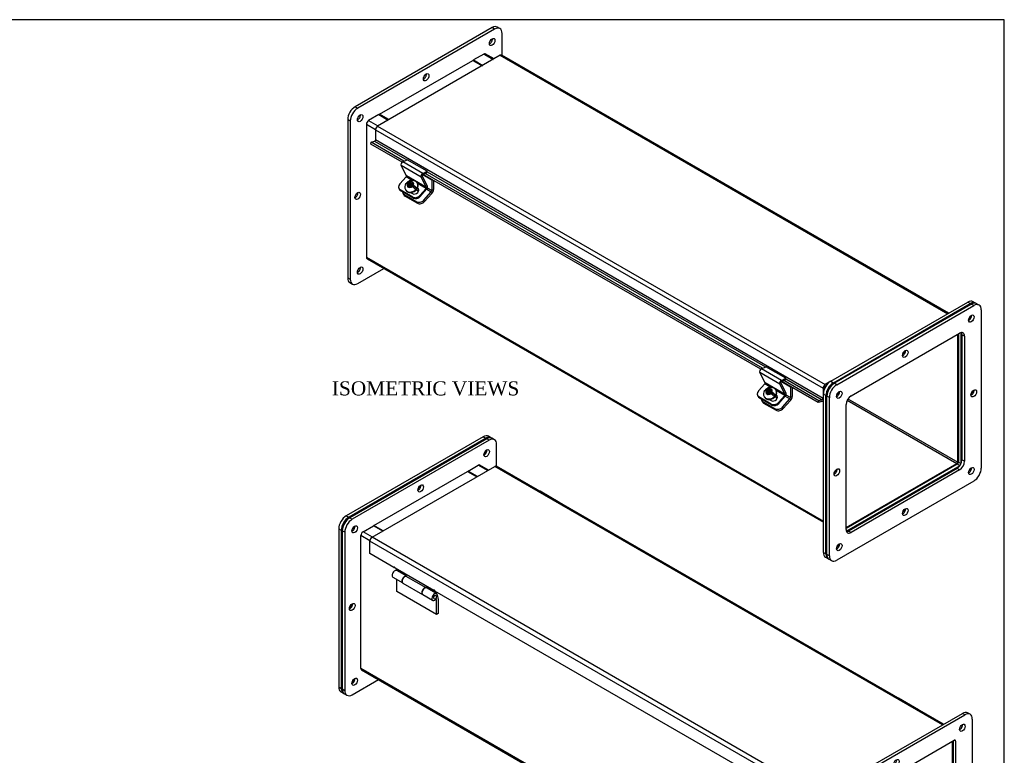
# Model space of a CAD drawing. Header units: inches. Extents: x 0.2 to 77.9, y -0.5 to 51.8.
# Tile 6 of 6: x 42.9 to 77.9, y 25.6 to 51.8. Entities that reach past the tile are written whole.
import ezdxf
from ezdxf.enums import TextEntityAlignment as Align

# ---------------------------------------------------------------- set-up
doc = ezdxf.new("R2010")
doc.units = ezdxf.units.IN
doc.header["$MEASUREMENT"] = 0
for name, color, linetype in [('COM40176', 7, 'Continuous'), ('COM52631', 7, 'Continuous'), ('COM70666-2', 7, 'Continuous'), ('COM70693-8', 7, 'Continuous'), ('COM70694-8', 7, 'Continuous'), ('COM70695-2', 7, 'Continuous'), ('Default', 7, 'Continuous'), ('GSK10437', 7, 'Continuous'), ('GSK11095', 7, 'Continuous'), ('HNG86641-1', 7, 'Continuous'), ('HNG86641-2', 7, 'Continuous'), ('HNG86641-3', 7, 'Continuous'), ('SCS19420', 7, 'Continuous')]:
    doc.layers.add(name, color=color, linetype=linetype)
doc.styles.add('SEACAD_Times_New_Roman', font='times.ttf')

# ---------------------------------------------------------------- blocks, each defined once
blk = doc.blocks.new('SE5')
at = {"layer": 'COM40176', "color": 7, "linetype": 'Continuous'}
for p, q in [((56.671, 46.209), (56.479, 46.572)), ((57.187, 46.164), (56.479, 46.572)), ((56.54, 46.707), (56.699, 46.782)), ((57.247, 46.298), (56.54, 46.707)), ((57.406, 46.374), (56.699, 46.782)), ((56.436, 45.921), (56.661, 46.172)), ((56.876, 46.047), (56.661, 46.172)), ((57.378, 45.801), (56.671, 46.209)), ((57.378, 45.801), (57.187, 46.164)), ((57.414, 45.841), (57.223, 46.205)), ((57.243, 46.25), (57.403, 46.326)), ((57.247, 46.298), (57.406, 46.374)), ((57.403, 46.326), (57.406, 46.374)), ((57.368, 45.763), (57.059, 45.942)), ((56.402, 45.756), (56.42, 45.724)), ((56.89, 45.455), (56.448, 45.71)), ((56.448, 45.71), (56.465, 45.677)), ((56.907, 45.422), (56.465, 45.677)), ((56.817, 45.616), (56.883, 45.577)), ((56.907, 45.422), (56.89, 45.455)), ((57.08, 45.746), (57.057, 45.759)), ((57.08, 45.746), (57.065, 45.774)), ((57.143, 45.512), (57.368, 45.763)), ((57.143, 45.512), (57.16, 45.48)), ((57.16, 45.48), (57.385, 45.731)), ((69.399, 38.86), (69.207, 39.224)), ((69.915, 38.815), (69.207, 39.224)), ((69.268, 39.358), (69.427, 39.434)), ((69.975, 38.95), (69.268, 39.358)), ((70.134, 39.026), (69.427, 39.434)), ((69.164, 38.572), (69.389, 38.823)), ((69.604, 38.699), (69.389, 38.823)), ((70.106, 38.452), (69.399, 38.86)), ((70.106, 38.452), (69.915, 38.815)), ((70.142, 38.493), (69.951, 38.856)), ((69.971, 38.901), (70.131, 38.977)), ((69.975, 38.95), (70.134, 39.026)), ((70.131, 38.977), (70.134, 39.026)), ((70.096, 38.415), (69.787, 38.593)), ((69.13, 38.408), (69.147, 38.376)), ((69.617, 38.106), (69.176, 38.361)), ((69.176, 38.361), (69.193, 38.329)), ((69.635, 38.074), (69.193, 38.329)), ((69.545, 38.267), (69.611, 38.229)), ((69.635, 38.074), (69.617, 38.106)), ((69.808, 38.397), (69.785, 38.411)), ((69.808, 38.397), (69.793, 38.426)), ((69.871, 38.164), (70.096, 38.415)), ((69.871, 38.164), (69.888, 38.132)), ((69.888, 38.132), (70.113, 38.383))]:
    blk.add_line(p, q, dxfattribs=at)
for centre, major_axis, ratio, start_param, end_param in [((56.535, 46.634), (-0.043, -0.0745), 0.57735, 3.839724, 5.934119), ((56.652, 46.188), (-0.0145, -0.0251), 0.57735, 1.22173, 2.792527), ((57.242, 46.225), (-0.043, -0.0745), 0.57735, 3.839724, 5.934119), ((57.242, 46.225), (-0.0145, -0.0251), 0.57735, 3.839724, 5.934119), ((56.569, 45.844), (0.166, 0.088), 0.767256, 2.021311, 3.592107), ((57.359, 45.78), (-0.0145, -0.0251), 0.57735, 1.22173, 2.792527), ((57.359, 45.78), (-0.043, -0.0745), 0.57735, 1.22173, 2.792527), ((56.586, 45.812), (0.166, 0.088), 0.767256, 3.141593, 3.592107), ((56.973, 45.678), (-0.124, -0.065), 0.767256, 0.450514, 3.559742), ((57.01, 45.589), (-0.166, -0.088), 0.767256, 0.450514, 2.021311), ((57.027, 45.557), (0.166, 0.088), 0.767256, 3.592107, 5.162903), ((56.99, 45.645), (-0.124, -0.065), 0.767256, 3.311973, 3.592107), ((69.263, 39.285), (-0.043, -0.0745), 0.57735, 3.839724, 5.934119), ((69.38, 38.84), (-0.0145, -0.0251), 0.57735, 1.22173, 2.792527), ((69.97, 38.877), (-0.043, -0.0745), 0.57735, 3.839724, 5.934119), ((69.97, 38.877), (-0.0145, -0.0251), 0.57735, 3.839724, 5.934119), ((69.297, 38.495), (0.166, 0.088), 0.767256, 2.021311, 3.592107), ((70.087, 38.431), (-0.0145, -0.0251), 0.57735, 1.22173, 2.792527), ((70.087, 38.431), (-0.043, -0.0745), 0.57735, 1.22173, 2.792527), ((69.314, 38.463), (0.166, 0.088), 0.767256, 3.141593, 3.592107), ((69.701, 38.329), (-0.124, -0.065), 0.767256, 0.450514, 3.559742), ((69.738, 38.241), (-0.166, -0.088), 0.767256, 0.450514, 2.021311), ((69.755, 38.208), (0.166, 0.088), 0.767256, 3.592107, 5.162903), ((69.718, 38.297), (-0.124, -0.065), 0.767256, 3.311973, 3.592107)]:
    blk.add_ellipse(centre, major_axis=major_axis, ratio=ratio, start_param=start_param, end_param=end_param, dxfattribs=at)
at = {"layer": 'COM52631', "color": 7, "linetype": 'Continuous'}
for p, q in [((57.253, 46.254), (57.566, 46.073)), ((57.577, 46.079), (57.566, 46.073)), ((57.566, 46.073), (57.566, 45.688)), ((57.634, 46.046), (57.634, 45.727)), ((56.544, 45.593), (56.573, 45.539)), ((56.59, 45.546), (57.032, 45.292)), ((56.59, 45.546), (56.619, 45.492)), ((56.619, 45.492), (57.06, 45.238)), ((57.285, 45.349), (57.547, 45.641)), ((57.313, 45.295), (57.575, 45.587)), ((57.387, 45.734), (57.547, 45.641)), ((57.566, 45.688), (57.413, 45.777)), ((57.032, 45.292), (57.06, 45.238)), ((57.285, 45.349), (57.313, 45.295)), ((69.981, 38.906), (70.294, 38.725)), ((70.304, 38.731), (70.294, 38.725)), ((70.294, 38.725), (70.294, 38.34)), ((70.361, 38.698), (70.361, 38.379)), ((69.272, 38.245), (69.301, 38.191)), ((69.318, 38.198), (69.759, 37.943)), ((69.318, 38.198), (69.347, 38.144)), ((69.347, 38.144), (69.788, 37.889)), ((70.013, 38.001), (70.275, 38.293)), ((70.041, 37.947), (70.303, 38.239)), ((70.115, 38.385), (70.275, 38.293)), ((70.294, 38.34), (70.141, 38.429)), ((69.759, 37.943), (69.788, 37.889)), ((70.013, 38.001), (70.041, 37.947))]:
    blk.add_line(p, q, dxfattribs=at)
for centre, major_axis, ratio, start_param, end_param in [((56.711, 45.681), (0.166, 0.088), 0.767256, 2.813297, 3.592107), ((56.739, 45.627), (0.166, 0.088), 0.767256, 3.141593, 3.592107), ((57.532, 45.669), (-0.024, -0.0416), 0.57735, 1.22173, 2.356194), ((57.532, 45.669), (-0.072, -0.124), 0.57735, 1.22173, 2.356194), ((57.152, 45.426), (-0.166, -0.088), 0.767256, 0.450514, 2.021311), ((57.18, 45.372), (-0.166, -0.088), 0.767256, 0.450514, 2.021311), ((69.439, 38.332), (0.166, 0.088), 0.767256, 2.813297, 3.592107), ((69.467, 38.278), (0.166, 0.088), 0.767256, 3.141593, 3.592107), ((70.26, 38.32), (-0.024, -0.0416), 0.57735, 1.22173, 2.356194), ((70.26, 38.32), (-0.072, -0.124), 0.57735, 1.22173, 2.356194), ((69.88, 38.077), (-0.166, -0.088), 0.767256, 0.450514, 2.021311), ((69.908, 38.024), (-0.166, -0.088), 0.767256, 0.450514, 2.021311)]:
    blk.add_ellipse(centre, major_axis=major_axis, ratio=ratio, start_param=start_param, end_param=end_param, dxfattribs=at)
at = {"layer": 'COM70666-2', "color": 7, "linetype": 'Continuous'}
for p, q in [((59.711, 51.471), (54.849, 48.664)), ((59.799, 51.42), (54.938, 48.613)), ((59.799, 51.42), (59.711, 51.471)), ((59.987, 51.438), (59.898, 51.489)), ((60.064, 50.486), (60.064, 51.266)), ((54.849, 48.664), (54.938, 48.613)), ((54.584, 48.205), (54.584, 42.591)), ((54.673, 48.154), (54.584, 48.205)), ((54.673, 48.154), (54.673, 42.54)), ((54.938, 42.387), (55.866, 42.923)), ((54.584, 42.591), (54.673, 42.54)), ((54.662, 42.419), (54.75, 42.368)), ((71.731, 38.917), (76.593, 41.724)), ((71.82, 38.866), (76.681, 41.673)), ((76.681, 41.673), (76.593, 41.724)), ((76.869, 41.691), (76.78, 41.742)), ((76.261, 40.599), (76.261, 36.047)), ((76.35, 40.641), (76.35, 35.995)), ((71.731, 38.917), (71.82, 38.866)), ((71.466, 32.844), (71.466, 38.458)), ((71.555, 38.407), (71.466, 38.458)), ((71.555, 32.793), (71.555, 38.407)), ((76.261, 36.047), (76.35, 35.995)), ((76.217, 35.97), (72.275, 33.694)), ((76.305, 35.919), (72.282, 33.596)), ((76.305, 35.919), (76.217, 35.97)), ((71.466, 32.844), (71.555, 32.793)), ((71.544, 32.673), (71.632, 32.622))]:
    blk.add_line(p, q, dxfattribs=at)
for centre, major_axis, start_param, end_param in [((59.711, 51.164), (-0.188, -0.325), 3.141593, 3.926991), ((59.799, 51.113), (-0.187, -0.325), 2.356194, 3.926991), ((59.622, 51.011), (0.07, 0.122), 3.821986, 5.602792), ((57.28, 49.761), (0.07, 0.122), 3.821986, 5.602792), ((54.849, 48.358), (-0.188, -0.325), 3.926991, 5.497787), ((54.938, 48.307), (0.188, 0.325), 0.785398, 2.356194), ((54.938, 48.307), (0.07, 0.122), 3.821986, 5.602792), ((54.849, 45.551), (0.07, 0.122), 3.821986, 5.602792), ((54.938, 42.897), (0.07, 0.122), 3.821986, 5.602792), ((54.849, 42.744), (0.188, 0.325), 2.356194, 3.141593), ((54.938, 42.693), (0.188, 0.325), 2.356194, 3.926991), ((76.593, 41.417), (-0.188, -0.325), 3.141593, 3.926991), ((76.681, 41.366), (-0.188, -0.325), 3.047171, 3.926991), ((76.593, 41.213), (-0.07, -0.122), 1.077418, 2.064175), ((74.251, 39.963), (-0.07, -0.122), 1.077418, 2.064175), ((71.731, 38.611), (-0.187, -0.325), 3.926991, 5.497787), ((71.82, 38.56), (0.187, 0.325), 0.785398, 2.356194), ((71.908, 38.509), (-0.07, -0.122), 1.077418, 2.064175), ((76.681, 38.56), (-0.07, -0.122), 1.077418, 2.064175), ((76.217, 36.021), (-0.0312, -0.0541), 0.785398, 2.356194), ((76.305, 35.97), (0.0312, 0.0541), 5.198985, 5.497787), ((71.82, 35.753), (-0.07, -0.122), 1.077418, 2.064175), ((76.305, 35.97), (0.0312, 0.0541), 3.926991, 4.225793), ((76.593, 35.804), (-0.07, -0.122), 1.077418, 2.064175), ((74.251, 34.35), (-0.07, -0.122), 1.077418, 2.064175), ((71.908, 33.099), (-0.07, -0.122), 1.077418, 2.064175), ((71.731, 32.997), (0.188, 0.325), 2.356194, 3.141593), ((71.82, 32.946), (0.188, 0.325), 2.356194, 3.236013)]:
    blk.add_ellipse(centre, major_axis=major_axis, ratio=0.57735, start_param=start_param, end_param=end_param, dxfattribs=at)
for centre in [(59.711, 50.96), (57.368, 49.71), (55.026, 48.256), (54.938, 45.5), (55.026, 42.846)]:
    blk.add_ellipse(centre, major_axis=(0.07, 0.122), ratio=0.57735, dxfattribs=at)
at = {"layer": 'COM70693-8', "color": 7, "linetype": 'Continuous'}
for p, q in [((59.413, 50.533), (59.048, 50.322)), ((59.048, 50.322), (59.379, 50.13)), ((59.048, 50.297), (59.048, 50.322)), ((59.413, 50.533), (59.745, 50.342)), ((59.777, 50.36), (59.467, 50.538)), ((55.689, 48.383), (55.323, 48.172)), ((55.689, 48.383), (56.021, 48.191)), ((55.247, 48.039), (55.247, 43.317)), ((55.247, 48.039), (55.568, 47.854)), ((55.323, 48.172), (55.655, 47.98)), ((55.247, 43.317), (71.466, 33.953)), ((55.269, 43.267), (71.466, 33.916)), ((76.233, 36.041), (76.233, 40.582)), ((72.314, 38.245), (76.207, 35.997)), ((72.34, 38.289), (76.233, 36.041)), ((72.275, 33.726), (76.207, 35.997))]:
    blk.add_line(p, q, dxfattribs=at)
for centre, major_axis, start_param, end_param in [((59.413, 50.445), (-0.054, -0.0935), 3.141593, 3.926991), ((55.323, 48.084), (0.054, 0.0935), 0.785398, 2.356194), ((55.323, 43.361), (0.054, 0.0935), 2.356194, 3.141593), ((76.207, 36.026), (-0.018, -0.0312), 0.785398, 2.356194)]:
    blk.add_ellipse(centre, major_axis=major_axis, ratio=0.57735, start_param=start_param, end_param=end_param, dxfattribs=at)
at = {"layer": 'COM70694-8', "color": 7, "linetype": 'Continuous'}
for p, q in [((59.998, 50.488), (55.643, 47.973)), ((59.998, 50.488), (75.886, 41.315)), ((75.917, 41.334), (60.052, 50.493)), ((55.643, 47.973), (71.531, 38.801)), ((55.567, 47.841), (55.567, 47.482)), ((55.567, 47.841), (71.454, 38.669)), ((55.4, 47.336), (55.413, 47.4)), ((56.517, 46.691), (55.4, 47.336)), ((55.413, 47.4), (55.535, 47.435)), ((56.58, 46.726), (55.413, 47.4)), ((55.535, 47.435), (56.681, 46.774)), ((71.454, 38.31), (55.567, 47.482)), ((69.245, 39.342), (57.264, 46.26)), ((69.308, 39.377), (57.332, 46.292)), ((57.405, 46.356), (69.409, 39.425)), ((71.287, 38.163), (69.992, 38.911)), ((71.3, 38.227), (70.059, 38.943)), ((70.133, 39.008), (71.423, 38.263)), ((71.731, 38.917), (71.531, 38.801)), ((71.454, 38.669), (71.454, 38.31)), ((71.505, 38.698), (71.505, 38.64)), ((71.575, 38.768), (71.531, 38.742)), ((71.287, 38.163), (71.3, 38.227)), ((71.41, 38.199), (71.287, 38.163)), ((71.423, 38.263), (71.3, 38.227))]:
    blk.add_line(p, q, dxfattribs=at)
for centre, major_axis, start_param, end_param in [((59.998, 50.4), (-0.054, -0.0935), 3.141593, 3.926991), ((55.643, 47.885), (0.054, 0.0935), 0.785398, 2.356194), ((55.542, 47.467), (0.018, 0.0312), 3.682645, 5.497787), ((71.531, 38.713), (0.054, 0.0935), 0.785398, 2.356194), ((71.531, 38.713), (0.018, 0.0312), 0.785398, 2.356194), ((71.429, 38.295), (0.054, 0.0935), 3.682645, 4.439931), ((71.429, 38.295), (0.018, 0.0312), 3.682645, 5.497787)]:
    blk.add_ellipse(centre, major_axis=major_axis, ratio=0.57735, start_param=start_param, end_param=end_param, dxfattribs=at)
at = {"layer": 'COM70695-2', "color": 7, "linetype": 'Continuous'}
for p, q in [((55.711, 48.395), (59.026, 50.309)), ((59.026, 50.309), (59.357, 50.118)), ((56.043, 48.204), (55.711, 48.395)), ((55.711, 48.395), (55.711, 48.37))]:
    blk.add_line(p, q, dxfattribs=at)
at = {"layer": 'GSK10437', "color": 7, "linetype": 'Continuous'}
for p, q in [((71.855, 38.845), (76.717, 41.652)), ((71.944, 38.794), (76.805, 41.601)), ((76.805, 41.601), (76.717, 41.652)), ((76.992, 41.62), (76.904, 41.671)), ((77.07, 41.448), (77.07, 35.835)), ((72.451, 38.399), (76.297, 40.62)), ((76.386, 40.569), (76.386, 36.128)), ((76.474, 40.518), (76.386, 40.569)), ((76.474, 40.518), (76.474, 36.077)), ((71.944, 38.794), (71.855, 38.845)), ((71.59, 32.773), (71.59, 38.386)), ((71.678, 38.335), (71.59, 38.386)), ((71.678, 32.722), (71.678, 38.335)), ((72.275, 33.652), (72.275, 38.093)), ((76.474, 36.077), (76.386, 36.128)), ((76.209, 35.822), (72.363, 33.601)), ((76.297, 35.771), (72.451, 33.55)), ((76.297, 35.771), (76.209, 35.822)), ((76.805, 35.375), (71.944, 32.569)), ((72.451, 33.55), (72.363, 33.601)), ((71.678, 32.722), (71.59, 32.773)), ((71.668, 32.601), (71.756, 32.55))]:
    blk.add_line(p, q, dxfattribs=at)
for centre, major_axis, start_param, end_param in [((76.717, 41.346), (-0.188, -0.325), 3.141593, 3.926991), ((76.805, 41.295), (-0.188, -0.325), 2.356194, 3.926991), ((76.628, 41.193), (0.07, 0.122), 3.821986, 5.602792), ((76.297, 40.416), (-0.125, -0.217), 2.356194, 3.926991), ((76.209, 40.467), (-0.125, -0.217), 2.356194, 2.780226), ((74.286, 39.943), (0.07, 0.122), 3.821986, 5.602792), ((71.855, 38.539), (-0.187, -0.325), 3.926991, 5.497787), ((71.944, 38.488), (-0.187, -0.325), 3.926991, 5.497787), ((71.944, 38.488), (0.07, 0.122), 3.821986, 5.602792), ((76.717, 38.539), (0.07, 0.122), 3.821986, 5.602792), ((72.451, 38.195), (-0.125, -0.217), 3.926991, 5.497787), ((76.209, 36.026), (0.125, 0.217), 3.926991, 5.497787), ((76.297, 35.975), (0.125, 0.217), 3.926991, 5.497787), ((71.855, 35.733), (0.07, 0.122), 3.821986, 5.602792), ((76.628, 35.784), (0.07, 0.122), 3.821986, 5.602792), ((76.805, 35.682), (0.188, 0.325), 3.926991, 5.497787), ((74.286, 34.329), (0.07, 0.122), 3.821986, 5.602792), ((72.451, 33.754), (0.125, 0.217), 2.356194, 3.926991), ((72.363, 33.805), (0.125, 0.217), 3.50296, 3.926991), ((71.944, 33.079), (0.07, 0.122), 3.821986, 5.602792), ((71.855, 32.926), (0.188, 0.325), 2.356194, 3.141593), ((71.944, 32.875), (0.187, 0.325), 2.356194, 3.926991)]:
    blk.add_ellipse(centre, major_axis=major_axis, ratio=0.57735, start_param=start_param, end_param=end_param, dxfattribs=at)
for centre in [(76.717, 41.142), (74.374, 39.892), (72.032, 38.437), (76.805, 38.488), (71.944, 35.682), (76.717, 35.733), (74.374, 34.278), (72.032, 33.028)]:
    blk.add_ellipse(centre, major_axis=(0.07, 0.122), ratio=0.57735, dxfattribs=at)
at = {"layer": 'GSK11095', "color": 7, "linetype": 'Continuous'}
for p, q in [((71.575, 38.768), (71.505, 38.727)), ((71.505, 38.727), (71.505, 38.64))]:
    blk.add_line(p, q, dxfattribs=at)
at = {"layer": 'SCS19420', "color": 7, "linetype": 'Continuous'}
for p, q in [((56.796, 45.906), (56.688, 45.968)), ((56.695, 45.979), (56.811, 45.912)), ((56.713, 45.83), (56.707, 45.824)), ((56.708, 45.921), (56.747, 45.899)), ((56.749, 45.871), (56.713, 45.83)), ((56.747, 45.899), (56.766, 45.862)), ((56.749, 45.871), (56.747, 45.899)), ((56.772, 45.829), (56.747, 45.801)), ((56.768, 45.834), (56.749, 45.871)), ((56.792, 45.949), (56.753, 45.971)), ((56.757, 45.795), (56.762, 45.802)), ((56.761, 45.872), (56.776, 45.863)), ((56.762, 45.802), (56.798, 45.842)), ((56.796, 45.906), (56.764, 45.87)), ((56.764, 45.87), (56.8, 45.85)), ((56.766, 45.862), (56.768, 45.834)), ((56.8, 45.85), (56.768, 45.814)), ((56.768, 45.814), (56.771, 45.812)), ((56.788, 45.856), (56.81, 45.881)), ((56.792, 45.949), (56.825, 45.956)), ((56.811, 45.912), (56.792, 45.949)), ((56.808, 45.899), (56.796, 45.906)), ((56.81, 45.881), (56.796, 45.906)), ((56.832, 45.85), (56.798, 45.842)), ((56.803, 45.843), (56.8, 45.85)), ((56.832, 45.886), (56.808, 45.899)), ((56.81, 45.881), (56.845, 45.86)), ((56.845, 45.919), (56.811, 45.912)), ((56.86, 45.994), (56.825, 45.956)), ((56.825, 45.956), (56.845, 45.919)), ((56.864, 45.921), (56.832, 45.886)), ((56.845, 45.86), (56.832, 45.886)), ((56.832, 45.85), (56.871, 45.827)), ((56.845, 45.86), (56.877, 45.896)), ((56.89, 45.96), (56.847, 45.913)), ((56.867, 46.003), (56.86, 45.994)), ((56.876, 45.914), (56.864, 45.921)), ((56.877, 45.896), (56.864, 45.921)), ((56.89, 45.96), (56.867, 46.003)), ((56.867, 45.865), (56.884, 45.885)), ((56.893, 45.85), (56.867, 45.865)), ((56.88, 45.84), (56.867, 45.865)), ((56.875, 45.928), (56.909, 45.966)), ((56.875, 45.928), (56.877, 45.9)), ((56.915, 45.878), (56.877, 45.9)), ((56.877, 45.9), (56.896, 45.863)), ((56.877, 45.896), (56.879, 45.895)), ((56.88, 45.84), (56.892, 45.833)), ((56.881, 45.821), (56.902, 45.845)), ((56.899, 45.955), (56.89, 45.96)), ((56.902, 45.845), (56.893, 45.85)), ((56.896, 45.863), (57.012, 45.796)), ((57.013, 45.781), (56.902, 45.845)), ((56.909, 45.966), (56.917, 45.974)), ((57.068, 45.925), (57.059, 45.942)), ((56.634, 45.718), (56.643, 45.701)), ((56.954, 45.761), (56.981, 45.745)), ((57.089, 45.642), (57.041, 45.734)), ((69.524, 38.557), (69.416, 38.62)), ((69.423, 38.63), (69.539, 38.563)), ((69.44, 38.482), (69.435, 38.475)), ((69.436, 38.573), (69.475, 38.55)), ((69.476, 38.522), (69.44, 38.482)), ((69.475, 38.55), (69.494, 38.513)), ((69.476, 38.522), (69.475, 38.55)), ((69.5, 38.481), (69.475, 38.452)), ((69.496, 38.485), (69.476, 38.522)), ((69.52, 38.6), (69.481, 38.622)), ((69.484, 38.447), (69.49, 38.453)), ((69.489, 38.523), (69.504, 38.515)), ((69.49, 38.453), (69.526, 38.493)), ((69.524, 38.557), (69.492, 38.522)), ((69.492, 38.522), (69.528, 38.501)), ((69.494, 38.513), (69.496, 38.485)), ((69.528, 38.501), (69.495, 38.466)), ((69.495, 38.466), (69.499, 38.464)), ((69.516, 38.508), (69.538, 38.532)), ((69.52, 38.6), (69.553, 38.608)), ((69.539, 38.563), (69.52, 38.6)), ((69.536, 38.551), (69.524, 38.558)), ((69.538, 38.532), (69.524, 38.558)), ((69.56, 38.501), (69.526, 38.493)), ((69.531, 38.495), (69.528, 38.501)), ((69.56, 38.537), (69.536, 38.551)), ((69.538, 38.532), (69.573, 38.512)), ((69.573, 38.571), (69.539, 38.563)), ((69.588, 38.646), (69.553, 38.608)), ((69.553, 38.608), (69.573, 38.571)), ((69.592, 38.573), (69.56, 38.537)), ((69.573, 38.512), (69.56, 38.537)), ((69.56, 38.501), (69.599, 38.479)), ((69.573, 38.512), (69.605, 38.547)), ((69.617, 38.612), (69.575, 38.564)), ((69.595, 38.654), (69.588, 38.646)), ((69.604, 38.566), (69.592, 38.573)), ((69.605, 38.547), (69.592, 38.573)), ((69.617, 38.612), (69.595, 38.654)), ((69.595, 38.517), (69.612, 38.536)), ((69.621, 38.502), (69.595, 38.517)), ((69.608, 38.491), (69.595, 38.517)), ((69.603, 38.579), (69.637, 38.617)), ((69.603, 38.579), (69.605, 38.551)), ((69.643, 38.529), (69.605, 38.551)), ((69.605, 38.551), (69.624, 38.514)), ((69.605, 38.547), (69.607, 38.546)), ((69.608, 38.491), (69.62, 38.485)), ((69.609, 38.472), (69.63, 38.496)), ((69.627, 38.606), (69.617, 38.612)), ((69.63, 38.496), (69.621, 38.502)), ((69.624, 38.514), (69.74, 38.447)), ((69.741, 38.432), (69.63, 38.496)), ((69.637, 38.617), (69.645, 38.625)), ((69.796, 38.576), (69.787, 38.593)), ((69.362, 38.37), (69.371, 38.353)), ((69.682, 38.412), (69.709, 38.396)), ((69.817, 38.294), (69.769, 38.385))]:
    blk.add_line(p, q, dxfattribs=at)
for centre, radius, start, end in [((56.815, 45.813), 0.202, 143.5868, 207.4528), ((56.669, 45.99), 0.0285, 310.418, 336.5344), ((54.342, 41.671), 4.779, 59.6574, 60.3426), ((55.215, 43.083), 3.355, 59.512, 60.488), ((56.664, 45.485), 0.4, 40.7728, 58.9334), ((56.71, 45.536), 0.398, 40.729, 59.033), ((57.002, 45.788), 0.0128, 326.4779, 39.7953), ((56.974, 45.751), 0.00918, 218.3341, 313.8493), ((69.542, 38.464), 0.202, 143.5868, 207.4528), ((69.397, 38.642), 0.0285, 310.418, 336.5344), ((67.07, 34.323), 4.779, 59.6574, 60.3426), ((67.942, 35.734), 3.355, 59.512, 60.488), ((69.392, 38.136), 0.4, 40.7728, 58.9334), ((69.438, 38.188), 0.398, 40.729, 59.033), ((69.73, 38.439), 0.0128, 326.4779, 39.7953), ((69.702, 38.403), 0.00918, 218.3341, 313.8493)]:
    blk.add_arc(centre, radius, start, end, dxfattribs=at)
for centre, major_axis, ratio, start_param, end_param in [((56.847, 45.83), (-0.212, -0.112), 0.767256, 0, 3.140876), ((56.856, 45.813), (0.212, 0.112), 0.767256, 3.141593, 6.283185), ((56.833, 45.856), (-0.205, -0.108), 0.767256, 5.048311, 5.264962), ((56.811, 45.898), (0.106, 0.056), 0.767256, 2.304752, 3.296138), ((56.811, 45.898), (0.106, 0.056), 0.767256, 0.746483, 1.712767), ((56.811, 45.898), (-0.106, -0.056), 0.767256, 0.746483, 1.737869), ((56.773, 45.869), (0.005, 0.00866), 0.57735, 2.792527, 4.363323), ((56.79, 45.859), (-0.0175, -0.0303), 0.57735, 5.934119, 6.223871), ((56.805, 45.905), (-0.005, -0.00866), 0.57735, 1.264164, 2.792527), ((56.822, 45.894), (0.0175, 0.0303), 0.57735, 5.644368, 5.934119), ((56.89, 45.856), (0.005, 0.00866), 0.57735, 4.405756, 5.934119), ((56.811, 45.898), (-0.106, -0.056), 0.767256, 2.329855, 3.296138), ((56.833, 45.856), (0.205, 0.108), 0.767256, 5.060845, 5.277495), ((56.847, 45.83), (-0.212, -0.112), 0.767256, 6.278898, 6.283185), ((69.575, 38.482), (-0.212, -0.112), 0.767256, 0, 3.140876), ((69.584, 38.465), (0.212, 0.112), 0.767256, 3.141593, 6.283185), ((69.561, 38.507), (-0.205, -0.108), 0.767256, 5.048311, 5.264962), ((69.539, 38.55), (0.106, 0.056), 0.767256, 2.304752, 3.296138), ((69.539, 38.55), (0.106, 0.056), 0.767256, 0.746483, 1.712767), ((69.539, 38.55), (-0.106, -0.056), 0.767256, 0.746483, 1.737869), ((69.501, 38.52), (0.005, 0.00866), 0.57735, 2.792527, 4.363323), ((69.518, 38.51), (-0.0175, -0.0303), 0.57735, 5.934119, 6.223871), ((69.533, 38.556), (-0.005, -0.00866), 0.57735, 1.264164, 2.792527), ((69.55, 38.546), (0.0175, 0.0303), 0.57735, 5.644368, 5.934119), ((69.618, 38.507), (0.005, 0.00866), 0.57735, 4.405756, 5.934119), ((69.539, 38.55), (-0.106, -0.056), 0.767256, 2.329855, 3.296138), ((69.575, 38.482), (-0.212, -0.112), 0.767256, 6.278898, 6.283185), ((69.561, 38.507), (0.205, 0.108), 0.767256, 5.060845, 5.277495)]:
    blk.add_ellipse(centre, major_axis=major_axis, ratio=ratio, start_param=start_param, end_param=end_param, dxfattribs=at)
for points, knots in [([(56.65, 45.929), (56.651, 45.93), (56.651, 45.932), (56.653, 45.935), (56.654, 45.935), (56.659, 45.938), (56.663, 45.938), (56.673, 45.937), (56.679, 45.935), (56.693, 45.929), (56.7, 45.926), (56.708, 45.921)], [0, 0, 0, 0, 0.125, 0.125, 0.25, 0.25, 0.5, 0.5, 0.75, 0.75, 1, 1, 1, 1]), ([(56.753, 45.971), (56.745, 45.975), (56.738, 45.979), (56.725, 45.985), (56.718, 45.986), (56.711, 45.988), (56.709, 45.988), (56.704, 45.987), (56.703, 45.987), (56.698, 45.985), (56.696, 45.982), (56.695, 45.979)], [0, 0, 0, 0, 0.25, 0.25, 0.5, 0.5, 0.625, 0.625, 0.75, 0.75, 1, 1, 1, 1]), ([(57.058, 45.941), (57.051, 45.954), (57.037, 45.979), (57, 46.012), (56.955, 46.036), (56.904, 46.049), (56.85, 46.05), (56.794, 46.039), (56.742, 46.017), (56.714, 45.996), (56.7, 45.984)], [0, 0, 0, 0, 0.101153, 0.22669, 0.351005, 0.476977, 0.606573, 0.740354, 0.877735, 1, 1, 1, 1]), ([(56.776, 45.863), (56.775, 45.862), (56.774, 45.86), (56.773, 45.858), (56.773, 45.856), (56.772, 45.852), (56.772, 45.849), (56.772, 45.84), (56.772, 45.835), (56.772, 45.829)], [0, 0, 0, 0, 0.125, 0.125, 0.25, 0.25, 0.5, 0.5, 1, 1, 1, 1]), ([(56.847, 45.913), (56.84, 45.911), (56.834, 45.909), (56.824, 45.907), (56.82, 45.906), (56.815, 45.904), (56.814, 45.903), (56.811, 45.901), (56.809, 45.9), (56.808, 45.899)], [0, 0, 0, 0, 0.5, 0.5, 0.75, 0.75, 0.875, 0.875, 1, 1, 1, 1]), ([(56.893, 45.85), (56.894, 45.852), (56.895, 45.853), (56.896, 45.856), (56.896, 45.857), (56.896, 45.86), (56.896, 45.861), (56.896, 45.862)], [0, 0, 0, 0, 0.125, 0.125, 0.25, 0.25, 0.347947, 0.347947, 0.347947, 0.347947]), ([(69.378, 38.58), (69.379, 38.582), (69.379, 38.584), (69.381, 38.586), (69.382, 38.587), (69.387, 38.589), (69.391, 38.59), (69.401, 38.588), (69.407, 38.586), (69.42, 38.581), (69.428, 38.577), (69.436, 38.573)], [0, 0, 0, 0, 0.125, 0.125, 0.25, 0.25, 0.5, 0.5, 0.75, 0.75, 1, 1, 1, 1]), ([(69.481, 38.622), (69.473, 38.627), (69.466, 38.631), (69.453, 38.636), (69.446, 38.638), (69.439, 38.639), (69.436, 38.639), (69.432, 38.639), (69.431, 38.638), (69.426, 38.636), (69.424, 38.634), (69.423, 38.63)], [0, 0, 0, 0, 0.25, 0.25, 0.5, 0.5, 0.625, 0.625, 0.75, 0.75, 1, 1, 1, 1]), ([(69.786, 38.593), (69.779, 38.606), (69.765, 38.631), (69.728, 38.663), (69.683, 38.687), (69.632, 38.7), (69.578, 38.701), (69.522, 38.691), (69.469, 38.668), (69.442, 38.648), (69.428, 38.636)], [0, 0, 0, 0, 0.101153, 0.22669, 0.351005, 0.476977, 0.606573, 0.740354, 0.877735, 1, 1, 1, 1]), ([(69.504, 38.515), (69.502, 38.513), (69.502, 38.512), (69.501, 38.509), (69.5, 38.508), (69.5, 38.503), (69.5, 38.5), (69.499, 38.492), (69.5, 38.486), (69.5, 38.481)], [0, 0, 0, 0, 0.125, 0.125, 0.25, 0.25, 0.5, 0.5, 1, 1, 1, 1]), ([(69.575, 38.564), (69.568, 38.563), (69.562, 38.561), (69.552, 38.558), (69.548, 38.557), (69.543, 38.555), (69.542, 38.555), (69.539, 38.553), (69.537, 38.552), (69.536, 38.551)], [0, 0, 0, 0, 0.5, 0.5, 0.75, 0.75, 0.875, 0.875, 1, 1, 1, 1]), ([(69.621, 38.502), (69.622, 38.503), (69.623, 38.505), (69.624, 38.507), (69.624, 38.509), (69.624, 38.511), (69.624, 38.513), (69.624, 38.514)], [0, 0, 0, 0, 0.125, 0.125, 0.25, 0.25, 0.347947, 0.347947, 0.347947, 0.347947])]:
    blk.add_open_spline(points, degree=3, knots=knots, dxfattribs=at)
for points in [[(56.796, 45.906), (56.796, 45.906), (56.796, 45.906)], [(56.902, 45.845), (56.902, 45.845), (56.902, 45.845)], [(69.524, 38.558), (69.524, 38.557), (69.524, 38.557)], [(69.63, 38.496), (69.63, 38.496), (69.63, 38.496)]]:
    blk.add_open_spline(points, degree=2, dxfattribs=at)
blk = doc.blocks.new('SE6')
at = {"layer": 'COM40176', "color": 7, "linetype": 'Continuous'}
for p, q in [((62.117, 34.606), (61.41, 35.014)), ((74.845, 27.258), (74.138, 27.666))]:
    blk.add_line(p, q, dxfattribs=at)
for centre, start_param in [((61.367, 34.94), 3.141593), ((62.074, 34.532), 2.668594), ((74.095, 27.591), 3.141593), ((74.802, 27.183), 2.668594)]:
    blk.add_ellipse(centre, major_axis=(-0.043, -0.0745), ratio=0.57735, start_param=start_param, end_param=3.614591, dxfattribs=at)
at = {"layer": 'COM70666-2', "color": 7, "linetype": 'Continuous'}
for p, q in [((59.516, 36.875), (54.655, 34.068)), ((59.605, 36.824), (54.744, 34.017)), ((59.605, 36.824), (59.516, 36.875)), ((59.792, 36.842), (59.704, 36.893)), ((59.87, 35.892), (59.87, 36.671)), ((54.655, 34.068), (54.744, 34.017)), ((54.39, 33.609), (54.39, 27.995)), ((54.478, 33.558), (54.39, 33.609)), ((54.478, 33.558), (54.478, 27.944)), ((54.744, 27.791), (55.672, 28.327)), ((54.39, 27.995), (54.478, 27.944)), ((54.468, 27.824), (54.556, 27.773)), ((71.537, 24.321), (76.399, 27.128)), ((71.626, 24.27), (76.487, 27.077)), ((76.487, 27.077), (76.399, 27.128)), ((76.675, 27.095), (76.586, 27.146)), ((76.752, 26.924), (76.752, 21.31)), ((72.002, 23.798), (76.111, 26.171)), ((76.067, 26.145), (76.067, 21.451)), ((76.155, 26.145), (76.111, 26.171)), ((76.155, 26.145), (76.155, 21.4)), ((71.537, 24.321), (71.626, 24.27)), ((71.272, 18.248), (71.272, 23.862)), ((71.361, 23.811), (71.272, 23.862)), ((71.361, 18.197), (71.361, 23.811)), ((71.957, 18.976), (71.957, 23.721)), ((76.023, 21.374), (71.957, 19.027)), ((76.111, 21.323), (72.002, 18.95)), ((76.111, 21.323), (76.023, 21.374)), ((76.067, 21.451), (76.155, 21.4)), ((76.487, 20.851), (71.626, 18.044)), ((71.957, 18.976), (72.002, 18.95)), ((71.272, 18.248), (71.361, 18.197)), ((71.35, 18.077), (71.438, 18.026))]:
    blk.add_line(p, q, dxfattribs=at)
for centre, major_axis, start_param, end_param in [((59.516, 36.569), (-0.187, -0.325), 3.141593, 3.926991), ((59.605, 36.518), (-0.188, -0.325), 2.356194, 3.926991), ((59.428, 36.416), (0.07, 0.122), 3.821986, 5.602792), ((57.086, 35.165), (0.07, 0.122), 3.821986, 5.602792), ((54.655, 33.762), (-0.187, -0.325), 3.926991, 5.497787), ((54.744, 33.711), (0.187, 0.325), 0.785398, 2.356194), ((54.744, 33.711), (0.07, 0.122), 3.821986, 5.602792), ((54.655, 30.955), (0.07, 0.122), 3.821986, 5.602792), ((54.744, 28.302), (0.07, 0.122), 3.821986, 5.602792), ((54.655, 28.148), (0.187, 0.325), 2.356194, 3.141593), ((54.744, 28.097), (0.188, 0.325), 2.356194, 3.926991), ((76.399, 26.822), (-0.187, -0.325), 3.141593, 3.926991), ((76.487, 26.771), (-0.188, -0.325), 2.356194, 3.926991), ((76.31, 26.669), (-0.07, -0.122), 0.680393, 2.4612), ((76.111, 26.12), (-0.0313, -0.0541), 2.356194, 3.926991), ((73.968, 25.418), (-0.07, -0.122), 0.680393, 2.4612), ((71.537, 24.015), (-0.187, -0.325), 3.926991, 5.497787), ((71.626, 23.964), (0.188, 0.325), 0.785398, 2.356194), ((71.626, 23.964), (-0.07, -0.122), 0.680393, 2.4612), ((72.002, 23.747), (-0.0312, -0.0541), 3.926991, 5.497787), ((76.399, 24.015), (-0.07, -0.122), 0.680393, 2.4612), ((76.023, 21.425), (-0.0313, -0.0541), 0.785398, 2.356194), ((76.111, 21.374), (0.0313, 0.0541), 3.926991, 5.497787), ((76.31, 21.259), (-0.07, -0.122), 0.680393, 2.4612), ((71.537, 21.208), (-0.07, -0.122), 0.680393, 2.4612), ((76.487, 21.157), (-0.188, -0.325), 0.785398, 2.356194), ((73.968, 19.805), (-0.07, -0.122), 0.680393, 2.4612), ((72.002, 19.001), (0.0313, 0.0541), 2.356194, 3.926991), ((71.626, 18.555), (-0.07, -0.122), 0.680393, 2.4612), ((71.537, 18.402), (0.188, 0.325), 2.356194, 3.141593), ((71.626, 18.351), (0.188, 0.325), 2.356194, 3.926991)]:
    blk.add_ellipse(centre, major_axis=major_axis, ratio=0.57735, start_param=start_param, end_param=end_param, dxfattribs=at)
for centre, major_axis in [((59.516, 36.364), (0.07, 0.122)), ((57.174, 35.114), (0.07, 0.122)), ((54.832, 33.66), (0.07, 0.122)), ((54.744, 30.904), (0.07, 0.122)), ((54.832, 28.251), (0.07, 0.122)), ((76.399, 26.618), (-0.07, -0.122)), ((74.056, 25.367), (-0.07, -0.122)), ((71.714, 23.913), (-0.07, -0.122)), ((76.487, 23.964), (-0.07, -0.122)), ((76.399, 21.208), (-0.07, -0.122)), ((71.626, 21.157), (-0.07, -0.122)), ((74.056, 19.754), (-0.07, -0.122)), ((71.714, 18.504), (-0.07, -0.122))]:
    blk.add_ellipse(centre, major_axis=major_axis, ratio=0.57735, dxfattribs=at)
at = {"layer": 'COM70693-8', "color": 7, "linetype": 'Continuous'}
for p, q in [((58.854, 35.726), (59.219, 35.937)), ((59.185, 35.535), (58.854, 35.726)), ((58.854, 35.701), (58.854, 35.726)), ((59.551, 35.746), (59.219, 35.937)), ((59.582, 35.764), (59.273, 35.943)), ((55.129, 33.576), (55.495, 33.787)), ((55.461, 33.384), (55.129, 33.576)), ((55.826, 33.596), (55.495, 33.787)), ((55.053, 28.721), (55.053, 33.444)), ((55.375, 33.258), (55.053, 33.444)), ((71.272, 19.357), (55.053, 28.721)), ((55.075, 28.672), (71.272, 19.32)), ((76.038, 26.129), (76.038, 21.445)), ((71.646, 23.864), (71.617, 23.88)), ((71.723, 23.996), (71.693, 24.013)), ((76.038, 21.445), (71.985, 23.785)), ((76.013, 21.401), (71.96, 23.741)), ((76.013, 21.401), (71.957, 19.06))]:
    blk.add_line(p, q, dxfattribs=at)
for centre, major_axis, start_param, end_param in [((59.219, 35.849), (-0.054, -0.0935), 3.141593, 3.926991), ((55.129, 33.488), (-0.054, -0.0935), 3.926991, 5.497787), ((55.129, 28.765), (0.054, 0.0935), 2.356194, 3.141593), ((76.013, 21.431), (0.018, 0.0312), 3.926991, 5.497787)]:
    blk.add_ellipse(centre, major_axis=major_axis, ratio=0.57735, start_param=start_param, end_param=end_param, dxfattribs=at)
at = {"layer": 'COM70694-8', "color": 7, "linetype": 'Continuous'}
for p, q in [((55.451, 33.379), (59.806, 35.893)), ((75.693, 26.72), (59.806, 35.893)), ((75.725, 26.739), (59.86, 35.898)), ((55.374, 32.799), (55.374, 33.246)), ((71.262, 24.074), (55.374, 33.246)), ((71.338, 24.206), (55.451, 33.379)), ((56.226, 32.307), (55.374, 32.799)), ((56.226, 32.307), (56.247, 32.32)), ((57.64, 31.491), (56.268, 32.283)), ((57.64, 31.491), (57.661, 31.503)), ((68.954, 24.959), (57.682, 31.466)), ((68.954, 24.959), (68.975, 24.971)), ((70.368, 24.142), (68.996, 24.934)), ((70.368, 24.142), (70.389, 24.155)), ((71.262, 23.626), (70.41, 24.118)), ((71.338, 24.206), (71.537, 24.321)), ((71.338, 24.147), (71.381, 24.172)), ((71.262, 23.626), (71.262, 24.074)), ((71.312, 24.047), (71.312, 24.103)), ((71.272, 23.632), (71.262, 23.626))]:
    blk.add_line(p, q, dxfattribs=at)
for centre, major_axis, start_param, end_param in [((59.806, 35.805), (-0.054, -0.0935), 3.141593, 3.926991), ((55.451, 33.29), (-0.054, -0.0935), 3.926991, 5.497787), ((56.247, 32.295), (0.015, -0.026), 0.785398, 3.926991), ((57.661, 31.479), (0.015, -0.026), 0.785398, 3.926991), ((68.975, 24.947), (0.015, -0.026), 0.785398, 3.926991), ((70.389, 24.13), (0.015, -0.026), 0.785398, 3.926991), ((71.338, 24.118), (-0.054, -0.0935), 3.926991, 5.497787), ((71.338, 24.118), (-0.018, -0.0312), 3.926991, 5.497787)]:
    blk.add_ellipse(centre, major_axis=major_axis, ratio=0.57735, start_param=start_param, end_param=end_param, dxfattribs=at)
at = {"layer": 'COM70695-2', "color": 7, "linetype": 'Continuous'}
for p, q in [((55.517, 33.8), (58.832, 35.714)), ((58.832, 35.714), (59.163, 35.522)), ((55.848, 33.608), (55.517, 33.8)), ((55.517, 33.8), (55.517, 33.774))]:
    blk.add_line(p, q, dxfattribs=at)
at = {"layer": 'GSK10437', "color": 7, "linetype": 'Continuous'}
for p, q in [((59.393, 36.946), (54.531, 34.14)), ((59.481, 36.895), (54.62, 34.089)), ((59.393, 36.946), (59.481, 36.895)), ((59.669, 36.914), (59.58, 36.965)), ((54.531, 34.14), (54.62, 34.089)), ((54.266, 33.68), (54.266, 28.067)), ((54.266, 33.68), (54.355, 33.629)), ((54.355, 33.629), (54.355, 28.016)), ((54.266, 28.067), (54.355, 28.016)), ((54.344, 27.895), (54.432, 27.844))]:
    blk.add_line(p, q, dxfattribs=at)
for centre, major_axis, start_param, end_param in [((59.393, 36.64), (-0.187, -0.325), 3.141593, 3.926991), ((59.481, 36.589), (-0.188, -0.325), 3.047171, 3.926991), ((59.393, 36.436), (-0.07, -0.122), 1.077418, 2.064175), ((57.05, 35.186), (-0.07, -0.122), 1.077418, 2.064175), ((54.531, 33.833), (0.187, 0.325), 0.785398, 2.356194), ((54.62, 33.782), (0.187, 0.325), 0.785398, 2.356194), ((54.708, 33.731), (-0.07, -0.122), 1.077418, 2.064175), ((54.62, 30.976), (-0.07, -0.122), 1.077418, 2.064175), ((54.708, 28.322), (-0.07, -0.122), 1.077418, 2.064175), ((54.531, 28.22), (0.188, 0.325), 2.356194, 3.141593), ((54.62, 28.169), (0.188, 0.325), 2.356194, 3.236013)]:
    blk.add_ellipse(centre, major_axis=major_axis, ratio=0.57735, start_param=start_param, end_param=end_param, dxfattribs=at)
at = {"layer": 'GSK11095', "color": 7, "linetype": 'Continuous'}
for p, q in [((71.312, 24.133), (71.381, 24.172)), ((71.312, 24.047), (71.312, 24.133))]:
    blk.add_line(p, q, dxfattribs=at)
at = {"layer": 'HNG86641-1', "color": 7, "linetype": 'Continuous'}
for p, q in [((56.298, 32.266), (56.298, 32.235)), ((56.654, 32.029), (56.298, 32.235)), ((56.65, 31.998), (57.352, 31.593)), ((56.654, 31.996), (56.654, 32.029)), ((56.541, 31.754), (57.243, 31.349)), ((57.351, 31.589), (57.352, 31.593)), ((57.712, 31.418), (57.356, 31.624)), ((57.356, 31.624), (57.356, 31.59)), ((57.409, 31.57), (57.409, 31.593)), ((57.712, 31.449), (57.712, 31.418)), ((57.739, 31.434), (57.712, 31.418)), ((69.026, 24.917), (69.026, 24.886)), ((69.382, 24.68), (69.026, 24.886)), ((69.378, 24.65), (70.08, 24.245)), ((69.382, 24.648), (69.382, 24.68)), ((69.269, 24.405), (69.971, 24)), ((70.078, 24.241), (70.08, 24.245)), ((70.44, 24.07), (70.084, 24.275)), ((70.084, 24.275), (70.084, 24.241)), ((70.137, 24.222), (70.137, 24.245)), ((70.44, 24.101), (70.44, 24.07)), ((70.467, 24.085), (70.44, 24.07))]:
    blk.add_line(p, q, dxfattribs=at)
for centre, end_param in [((56.61, 31.873), 3.141593), ((57.311, 31.468), 3.182742), ((69.338, 24.524), 3.141593), ((70.039, 24.119), 3.182745)]:
    blk.add_ellipse(centre, major_axis=(0.069, 0.119), ratio=0.57735, start_param=0.356855, end_param=end_param, dxfattribs=at)
at = {"layer": 'HNG86641-2', "color": 7, "linetype": 'Continuous'}
for p, q in [((56.654, 32.006), (56.322, 32.198)), ((56.185, 31.959), (56.536, 31.757)), ((56.326, 31.456), (56.326, 31.878)), ((57.74, 30.64), (56.326, 31.456)), ((57.737, 31.381), (57.386, 31.584)), ((57.248, 31.345), (57.599, 31.143)), ((57.74, 31.135), (57.689, 31.165)), ((57.72, 31.212), (57.726, 31.206)), ((57.74, 31.135), (57.725, 31.218)), ((57.74, 30.64), (57.74, 31.135)), ((57.763, 31.338), (57.793, 31.171)), ((57.793, 31.171), (57.793, 30.67)), ((57.793, 30.67), (57.74, 30.64)), ((69.382, 24.658), (69.05, 24.849)), ((68.913, 24.611), (69.263, 24.408)), ((69.054, 24.108), (69.054, 24.53)), ((70.464, 24.033), (70.114, 24.235)), ((70.468, 23.291), (69.054, 24.108)), ((69.976, 23.997), (70.327, 23.794)), ((70.468, 23.787), (70.417, 23.816)), ((70.448, 23.864), (70.454, 23.858)), ((70.468, 23.787), (70.453, 23.869)), ((70.468, 23.291), (70.468, 23.787)), ((70.491, 23.989), (70.521, 23.823)), ((70.521, 23.823), (70.521, 23.322)), ((70.521, 23.322), (70.468, 23.291))]:
    blk.add_line(p, q, dxfattribs=at)
for centre, major_axis, start_param, end_param in [((56.254, 32.078), (0.069, 0.119), 0, 3.141593), ((56.604, 31.876), (0.069, 0.119), 0.24704, 3.182742), ((57.317, 31.464), (0.069, 0.119), 0, 3.141593), ((57.668, 31.262), (0.069, 0.119), -0.60135, 4.574538), ((57.668, 31.262), (0.0312, 0.0541), 0, 3.141593), ((68.981, 24.73), (0.069, 0.119), 0, 3.141593), ((69.332, 24.528), (0.069, 0.119), 0.24704, 3.182745), ((70.045, 24.116), (0.069, 0.119), 0, 3.141593), ((70.396, 23.914), (0.069, 0.119), -0.60135, 4.574538), ((70.396, 23.914), (0.0313, 0.0541), 0, 3.141593)]:
    blk.add_ellipse(centre, major_axis=major_axis, ratio=0.57735, start_param=start_param, end_param=end_param, dxfattribs=at)
at = {"layer": 'HNG86641-3', "color": 7, "linetype": 'Continuous'}
for p, q in [((57.637, 31.208), (57.645, 31.203)), ((57.708, 31.311), (57.699, 31.316)), ((70.364, 23.859), (70.373, 23.854)), ((70.436, 23.963), (70.427, 23.968))]:
    blk.add_line(p, q, dxfattribs=at)
for centre in [(57.677, 31.257), (70.405, 23.908)]:
    blk.add_arc(centre, 0.0625, 240, 60, dxfattribs=at)
for centre in [(57.677, 31.257), (70.405, 23.908)]:
    blk.add_ellipse(centre, major_axis=(-0.0312, -0.0541), ratio=0.57735, start_param=3.141593, end_param=6.283185, dxfattribs=at)
blk = doc.blocks.new('BORDER')
at = {"layer": 'Default', "color": 7, "linetype": 'Continuous'}
for p, q in [((0, 27.86), (-41.86, 27.86)), ((0, 0), (0, 27.86))]:
    blk.add_line(p, q, dxfattribs=at)

msp = doc.modelspace()

# ---------------------------------------------------------------- block references
at = {"layer": 'Default', "color": 7, "xscale": 1.855, "yscale": 1.855, "zscale": 1.855}
msp.add_blockref('BORDER', (77.888, 0.072), dxfattribs=at)
at = {"layer": 'Default'}
for name in ['SE5', 'SE6']:
    msp.add_blockref(name, (0, 0), dxfattribs=at)

# ---------------------------------------------------------------- texts
at = {"layer": 'Default', "color": 7, "linetype": 'Continuous', "style": 'SEACAD_Times_New_Roman'}
msp.add_text('ISOMETRIC VIEWS', height=0.5, dxfattribs=at).set_placement((54.024, 38.915), align=Align.TOP_LEFT)

doc.saveas('drawing.dxf')
